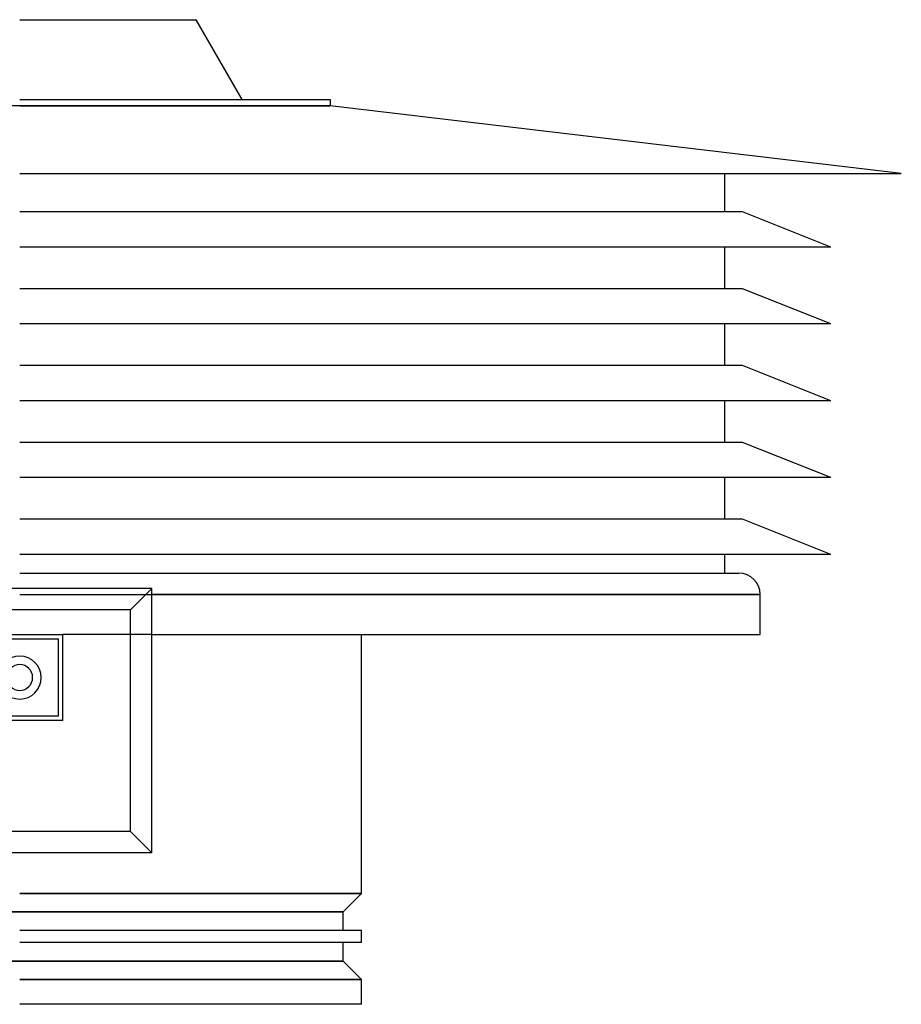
# Model space of a CAD drawing. Header units: millimetres. Extents: x -205 to 205, y -229 to 0.
# Tile 3 of 3: x 0 to 205, y -229 to 0. Entities that reach past the tile are written whole.
import ezdxf

# ---------------------------------------------------------------- set-up
doc = ezdxf.new("R2010")
doc.units = ezdxf.units.MM
doc.layers.add('HIDDEN', color=7, linetype='Continuous')
doc.layers.add('THICK', color=7, linetype='Continuous')

msp = doc.modelspace()

# ---------------------------------------------------------------- linework, layer by layer
at = {"layer": 'HIDDEN'}
for p, q in [((0, -20.01), (-72.22, -20.01)), ((72.22, -20.01), (0, -20.01)), ((30.75, -132.28), (30.75, -132.28)), ((0, -133.7), (172.2, -133.7)), ((9, -144), (9, -144)), ((30.75, -143), (10, -143)), ((10, -143), (10, -143)), ((30.75, -143), (30.75, -143)), ((9, -162), (9, -162)), ((10, -163), (10, -163)), ((30.75, -193.78), (30.75, -193.78)), ((79.5, -203.2), (0, -203.2)), ((-75.2, -207.5), (75.2, -207.5)), ((75.2, -218.95), (-75.2, -218.95)), ((0, -223.25), (79.5, -223.25))]:
    msp.add_line(p, q, dxfattribs=at)
at = {"layer": 'THICK'}
for p, q in [((0, 0), (41, 0)), ((51.72, -18.58), (41, 0)), ((0, -18.58), (72.22, -18.58)), ((0, -20.01), (72.22, -20.01)), ((72.22, -18.58), (72.22, -20.01)), ((205, -35.75), (72.22, -20.01)), ((0, -35.75), (205, -35.75)), ((164, -44.69), (164, -35.75)), ((168.1, -44.69), (0, -44.69)), ((188.6, -52.89), (168.1, -44.69)), ((188.6, -52.89), (0, -52.89)), ((164, -62.56), (164, -52.89)), ((168.1, -62.56), (0, -62.56)), ((188.6, -70.76), (168.1, -62.56)), ((188.6, -70.76), (0, -70.76)), ((164, -80.44), (164, -70.76)), ((168.1, -80.44), (0, -80.44)), ((188.6, -88.64), (168.1, -80.44)), ((188.6, -88.64), (0, -88.64)), ((164, -98.31), (164, -88.64)), ((168.1, -98.31), (0, -98.31)), ((188.6, -106.51), (168.1, -98.31)), ((188.6, -106.51), (0, -106.51)), ((164, -116.19), (164, -106.51)), ((168.1, -116.19), (0, -116.19)), ((188.6, -124.39), (168.1, -116.19)), ((188.6, -124.39), (0, -124.39)), ((164, -128.7), (164, -124.39)), ((0, -128.7), (167.2, -128.7)), ((30.75, -132.28), (-30.75, -132.28)), ((30.75, -132.28), (25.75, -137.28)), ((30.75, -193.78), (30.75, -132.28)), ((172.2, -133.7), (30.75, -133.7)), ((172.2, -143), (172.2, -133.7)), ((25.75, -137.28), (-25.75, -137.28)), ((25.75, -188.78), (25.75, -137.28)), ((-10, -143), (10, -143)), ((-9, -144), (9, -144)), ((9, -162), (9, -144)), ((10, -163), (10, -143)), ((30.75, -143), (172.2, -143)), ((79.5, -203.2), (79.5, -143)), ((9, -162), (-9, -162)), ((10, -163), (-10, -163)), ((25.75, -188.78), (-25.75, -188.78)), ((25.75, -188.78), (30.75, -193.78)), ((30.75, -193.78), (-30.75, -193.78)), ((0, -203.2), (79.5, -203.2)), ((75.2, -207.5), (79.5, -203.2)), ((75.2, -207.5), (-75.2, -207.5)), ((75.2, -211.8), (75.2, -207.5)), ((79.5, -211.8), (0, -211.8)), ((79.5, -214.65), (79.5, -211.8)), ((79.5, -214.65), (0, -214.65)), ((75.2, -218.95), (75.2, -214.65)), ((-75.2, -218.95), (75.2, -218.95)), ((79.5, -223.25), (75.2, -218.95)), ((79.5, -223.25), (0, -223.25)), ((79.5, -229), (79.5, -223.25)), ((79.5, -229), (0, -229))]:
    msp.add_line(p, q, dxfattribs=at)
for centre, radius, start, end in [((167.2, -133.7), 5, 0.0001, 90), ((0, -153), 5, 90, 270), ((0, -153), 5, 0, 90), ((0, -153), 3, 90, 270), ((0, -153), 3, 0, 90), ((0, -153), 5, 270, 0), ((0, -153), 3, 270, 0)]:
    msp.add_arc(centre, radius, start, end, dxfattribs=at)

doc.saveas('drawing.dxf')
